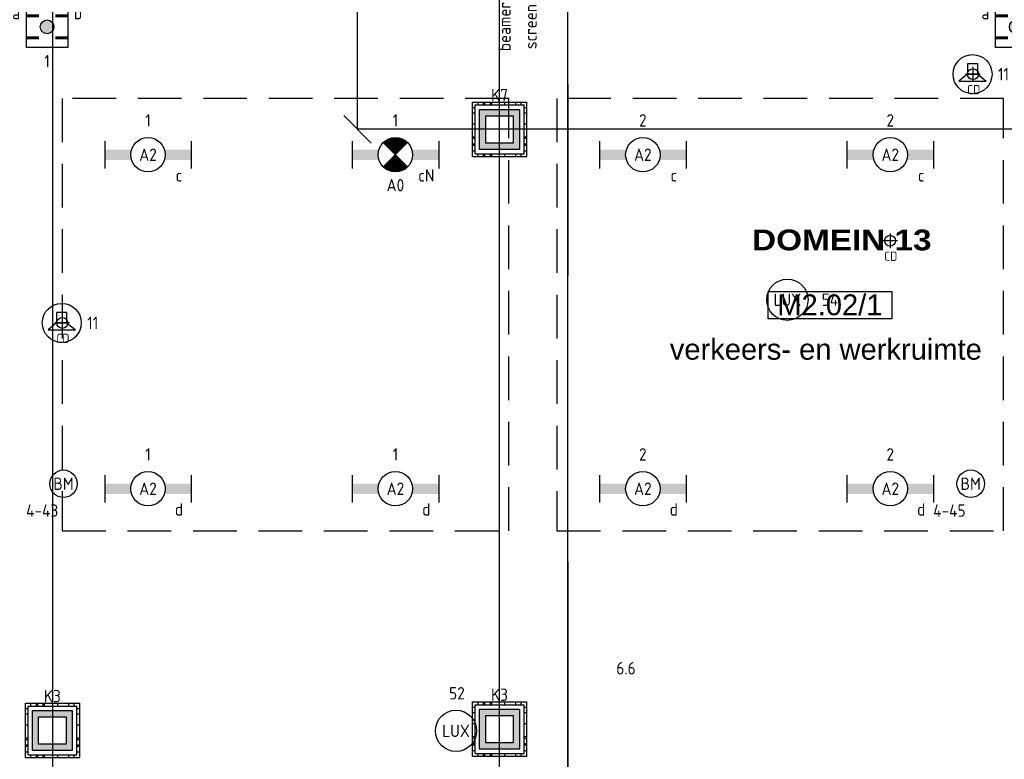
# Model space of a CAD drawing. Header units: millimetres. Extents: x -38032 to 104346, y -31182 to 78566.
# Tile 25 of 213: x 16620 to 23783, y 4080 to 9461. Entities that reach past the tile are written whole.
import ezdxf
from ezdxf.enums import TextEntityAlignment as Align

# ---------------------------------------------------------------- set-up
doc = ezdxf.new("R2010")
doc.units = ezdxf.units.MM
doc.header["$LTSCALE"] = 100
doc.set_wipeout_variables(frame=1)
doc.header["$PDMODE"] = 1
doc.linetypes.add('HIDDEN2', pattern=[4.7625, 3.175, -1.5875])
doc.linetypes.add('STYLE_11', pattern=[5, 3.888855, -0.416718, 0.277786, -0.416641])
for name, color, linetype in [('AB$1A---_ATTRIB035', 8, 'Continuous'), ('AL$1A---_ALGEMEEN', 8, 'Continuous'), ('AL------_MAATV', 200, 'Continuous'), ('AL------_MAATVOERING', 2, 'Continuous'), ('AL------_SPARING', 2, 'Continuous'), ('BOUWKUNDIG', 8, 'Continuous'), ('EB6421--_ATTRIB', 2, 'Continuous'), ('EB6511--_ATTRIB', 2, 'Continuous'), ('EL6222--', 3, 'Continuous'), ('EL6311--', 3, 'Continuous'), ('EL6311--_meetgegevens LUX-waarden', 3, 'Continuous'), ('el6311--nv', 7, 'Continuous'), ('EL6421--', 3, 'Continuous'), ('EL6431--', 3, 'Continuous'), ('EL6511--', 3, 'Continuous'), ('LICHT_TEXT018', 1, 'Continuous'), ('Vloerdoos', 3, 'Continuous'), ('Vloerdoos (OUD)', 3, 'Continuous'), ('wieland dozen', 3, 'Continuous')]:
    doc.layers.add(name, color=color, linetype=linetype)
doc.layers.add('stramien', color=1, linetype='Continuous', lineweight=9)
doc.layers.get('Vloerdoos').off()
doc.styles.add('Arial', font='ARIAL.TTF')
doc.styles.add('Arial Black', font='txt')
doc.styles.add('BURO-018', font='iso.shx', dxfattribs={"height": 90})
doc.styles.get("Standard").update_dxf_attribs({"font": 'iso.shx'})
doc.dimstyles.new('STABICAD', dxfattribs={"dimscale": 100, "dimtxt": 1.8, "dimasz": 2, "dimexe": 0, "dimexo": 2.5, "dimgap": 1.5, "dimtad": 0, "dimdec": 0, "dimrnd": 10, "dimzin": 0, "dimdsep": 46, "dimtxsty": 'Standard', "dimblk1": 'OBLIQUE', "dimblk2": 'OBLIQUE', "dimsah": 1, "dimcen": -3, "dimadec": 0, "dimazin": 0, "dimtfac": 1, "dimtdec": 0, "dimtofl": 0, "dimtmove": 2, "dimatfit": 3, "dimfxl": 0, "dimtvp": 1.055556, "dimtolj": 1, "dimtzin": 0, "dimarcsym": 0})

# ---------------------------------------------------------------- blocks, each defined once
blk = doc.blocks.new('_Oblique')
at = {"color": 0, "linetype": 'ByBlock', "lineweight": -2}
blk.add_line((-0.5, -0.5), (0.5, 0.5), dxfattribs=at)
blk = doc.blocks.new('*D113')
at = {"layer": 'AL------_MAATVOERING', "color": 0, "lineweight": -2}
for p, q in [((26860, 14300), (19077.9, 14300)), ((19077.9, 8663.4), (19077.9, 14300)), ((26860, 8663.4), (19077.9, 8663.4))]:
    blk.add_line(p, q, dxfattribs=at)
at = {"layer": 'Defpoints', "color": 0}
for p in [(19077.9, 14300), (27110, 14300), (27110, 8663.4)]:
    blk.add_point(p, dxfattribs=at)
at = {"layer": 'AL------_MAATVOERING', "color": 0, "lineweight": -2, "xscale": 200, "yscale": 200, "zscale": 200}
for p, rotation in [((19077.9, 14300), 90), ((19077.9, 8663.4), 270)]:
    blk.add_blockref('_Oblique', p, dxfattribs=dict(at, rotation=rotation))
at = {"layer": 'AL------_MAATVOERING', "color": 0, "insert": (18887.9, 11481.7), "char_height": 180, "attachment_point": 5, "rotation": 90}
blk.add_mtext('\\A1;5640', dxfattribs=at)
blk = doc.blocks.new('*D116')
at = {"layer": 'AL------_MAATVOERING', "color": 0, "lineweight": -2}
for p, q in [((20110, 3692.2), (20110, 14911.6)), ((20110, 14911.6), (20607.6, 14911.6)), ((20607.6, 2963.4), (20607.6, 14911.6))]:
    blk.add_line(p, q, dxfattribs=at)
at = {"layer": 'Defpoints', "color": 0}
for p in [(20607.6, 14911.6), (20110, 3442.2), (20607.6, 2713.4)]:
    blk.add_point(p, dxfattribs=at)
at = {"layer": 'AL------_MAATVOERING', "color": 0, "lineweight": -2, "xscale": 200, "yscale": 200, "zscale": 200, "rotation": 180}
blk.add_blockref('_Oblique', (20110, 14911.6), dxfattribs=at)
at = {"layer": 'AL------_MAATVOERING', "color": 0, "lineweight": -2, "xscale": 200, "yscale": 200, "zscale": 200}
blk.add_blockref('_Oblique', (20607.6, 14911.6), dxfattribs=at)
at = {"layer": 'AL------_MAATVOERING', "color": 0, "insert": (20505.2, 15181), "char_height": 180, "attachment_point": 5}
blk.add_mtext('\\A1;500', dxfattribs=at)
blk = doc.blocks.new('VLOERDOOS')
at = {"layer": 'Vloerdoos (OUD)'}
for p, q in [((0, 395), (395, 395)), ((0, 395), (0, 0)), ((20, 375), (20, 20)), ((20, 375), (375, 375)), ((40, 375), (40, 395)), ((80, 375), (80, 395)), ((90, 375), (90, 395)), ((130, 375), (130, 395)), ((140, 375), (140, 395)), ((235, 375), (235, 395)), ((315, 375), (315, 395)), ((355, 375), (355, 395)), ((375, 375), (375, 20)), ((395, 395), (395, 0)), ((0, 355), (20, 355)), ((0, 315), (20, 315)), ((0, 305), (20, 305)), ((375, 355), (395, 355)), ((375, 315), (395, 315)), ((375, 305), (395, 305)), ((0, 265), (20, 265)), ((0, 255), (20, 255)), ((375, 265), (395, 265)), ((375, 255), (395, 255)), ((0, 160), (20, 160)), ((375, 160), (395, 160)), ((0, 80), (20, 80)), ((375, 80), (395, 80)), ((0, 40), (20, 40)), ((0, 0), (395, 0)), ((20, 20), (375, 20)), ((40, 0), (40, 20)), ((80, 0), (80, 20)), ((90, 0), (90, 20)), ((130, 0), (130, 20)), ((140, 0), (140, 20)), ((235, 0), (235, 20)), ((315, 0), (315, 20)), ((355, 0), (355, 20)), ((375, 40), (395, 40))]:
    blk.add_line(p, q, dxfattribs=at)
blk = doc.blocks.new('*D155')
at = {"layer": 'AL------_MAATVOERING', "color": 0, "lineweight": -2}
for p, q in [((13490, 9998.4), (13490, 220.4)), ((16857.6, 9998.4), (16857.6, 220.4)), ((13490, 220.4), (16857.6, 220.4))]:
    blk.add_line(p, q, dxfattribs=at)
at = {"layer": 'Defpoints', "color": 0}
for p in [(13490, 10248.4), (16857.6, 10248.4), (16857.6, 220.4)]:
    blk.add_point(p, dxfattribs=at)
at = {"layer": 'AL------_MAATVOERING', "color": 0, "lineweight": -2, "xscale": 200, "yscale": 200, "zscale": 200, "rotation": 180}
blk.add_blockref('_Oblique', (13490, 220.4), dxfattribs=at)
at = {"layer": 'AL------_MAATVOERING', "color": 0, "lineweight": -2, "xscale": 200, "yscale": 200, "zscale": 200}
blk.add_blockref('_Oblique', (16857.6, 220.4), dxfattribs=at)
at = {"layer": 'AL------_MAATVOERING', "color": 0, "insert": (15173.8, 410.4), "char_height": 180, "attachment_point": 5}
blk.add_mtext('\\A1;3370', dxfattribs=at)
blk = doc.blocks.new('E00123')
at = {"color": 0, "linetype": 'Continuous'}
blk.add_circle((0, 0), 2, dxfattribs=at)
at = {"color": 0, "linetype": 'Continuous', "style": 'BURO-018'}
for tag, p in [('E_TEXT1', (0, 4.5)), ('E_TEXT2', (0, 0))]:
    blk.add_attdef(tag, text='', height=1.8, dxfattribs=at).set_placement(p, align=Align.MIDDLE)
at = {"color": 0, "linetype": 'Continuous', "style": 'BURO-018', "flags": 1}
blk.add_attdef('E_MATCODE', (0, 0), '', height=1.8, dxfattribs=at)
blk = doc.blocks.new('E00414')
at = {"color": 0, "linetype": 'Continuous'}
for p, q in [((-2.9, -2.9), (-2.9, 2.9)), ((-2.9, 2.9), (2.9, 2.9)), ((2.9, 2.9), (2.9, -2.9)), ((-2, 2), (2, 2)), ((-2, -2), (-2, 2)), ((2, 2), (2, -2)), ((2, -2), (-2, -2)), ((2.9, -2.9), (-2.9, -2.9))]:
    blk.add_line(p, q, dxfattribs=at)
at = {"color": 0}
for points in [[(-2.9, 2.9), (2.9, 2.9), (-2, 2), (2, 2)], [(-2, -2), (-2.9, -2.9), (-2, 2), (-2.9, 2.9)], [(2, 2), (2.9, 2.9), (2, -2), (2.9, -2.9)], [(2, -2), (2.9, -2.9), (-2, -2), (-2.9, -2.9)]]:
    blk.add_solid(points, dxfattribs=at)
at = {"color": 0, "linetype": 'Continuous', "style": 'BURO-018'}
for tag, p in [('E_GKAST', (0, 8)), ('E_GROEP', (0, 5)), ('E_SGROEP', (4.5, 5))]:
    blk.add_attdef(tag, text='', height=1.8, dxfattribs=at).set_placement(p, align=Align.MIDDLE)
at = {"color": 0, "linetype": 'Continuous', "style": 'BURO-018', "flags": 1}
for tag, p in [('E_VERMCODE', (13, 5)), ('E_MATCODE', (0, 0))]:
    blk.add_attdef(tag, text='', height=1.8, dxfattribs=at).set_placement(p, align=Align.MIDDLE)
blk = doc.blocks.new('E00497')
at = {"color": 0}
for p, q in [((0, 0.75), (1, 2)), ((1, -2), (1, 2)), ((0, 0.75), (-1.5, 0.75)), ((0, -0.75), (0, 0.75)), ((-1.5, -0.75), (0, -0.75)), ((0, -0.75), (1, -2))]:
    blk.add_line(p, q, dxfattribs=at)
blk.add_line((-1.5, 0.75), (-1.5, -0.75))
blk.add_circle((0, 0), 2.84, dxfattribs=at)
at = {"color": 0, "linetype": 'Continuous', "style": 'BURO-018'}
blk.add_attdef('E_TEXT1', text='', height=1.8, dxfattribs=at).set_placement((0, 4.5), align=Align.MIDDLE)
at = {"color": 0, "linetype": 'Continuous', "style": 'BURO-018', "flags": 1}
blk.add_attdef('E_MATCODE', text='', height=1.8, dxfattribs=at).set_placement((0, 0), align=Align.MIDDLE)
blk = doc.blocks.new('1115B6630')
at = {"color": 0}
for p, q in [((-6.3, 2), (-6.3, -2)), ((6.3, 2), (6.3, -2))]:
    blk.add_line(p, q, dxfattribs=at)
at = {"color": 0, "linetype": 'Continuous'}
blk.add_circle((0, 0), 2.5, dxfattribs=at)
at = {"color": 0}
for points in [[(-2.5, 0.75), (-6.3, 0.75), (-2.5, -0.75), (-6.3, -0.75)], [(2.5, 0.75), (6.3, 0.75), (2.5, -0.75), (6.3, -0.75)]]:
    blk.add_solid(points, dxfattribs=at)
at = {"color": 0, "linetype": 'Continuous', "style": 'BURO-018'}
for tag, p in [('E_GKAST', (0, 8)), ('E_GROEP', (0, 5)), ('E_SGROEP', (4.5, 5)), ('E_ARMCODE', (0, 0)), ('E_SLET', (4.5, -3))]:
    blk.add_attdef(tag, text='', height=1.8, dxfattribs=at).set_placement(p, align=Align.MIDDLE)
blk = doc.blocks.new('E00018')
at = {"color": 0, "linetype": 'Continuous'}
for p, q in [((-1.77, -1.77), (1.77, 1.77)), ((1.77, -1.77), (-1.77, 1.77))]:
    blk.add_line(p, q, dxfattribs=at)
at = {"color": 0, "linetype": 'Continuous', "const_width": 2.5}
for points in [[(-0.88, 0.88, -0.198912), (0, 1.25, -0.198912), (0.88, 0.88, -1)], [(-0.88, -0.88, 0.198912), (0, -1.25, 0.198912), (0.88, -0.88, 1)]]:
    blk.add_lwpolyline(points, format="xyb", dxfattribs=at)
blk = doc.blocks.new('1115B6630-NO1')
at = {"color": 0}
for p, q in [((-6.3, 2), (-6.3, -2)), ((6.3, 2), (6.3, -2))]:
    blk.add_line(p, q, dxfattribs=at)
at = {"color": 0, "linetype": 'Continuous'}
blk.add_circle((0, 0), 2.5, dxfattribs=at)
at = {"color": 0}
for points in [[(-2.5, 0.75), (-6.3, 0.75), (-2.5, -0.75), (-6.3, -0.75)], [(2.5, 0.75), (6.3, 0.75), (2.5, -0.75), (6.3, -0.75)]]:
    blk.add_solid(points, dxfattribs=at)
at = {"color": 0, "zscale": 50}
blk.add_blockref('E00018', (0, 0), dxfattribs=at)
at = {"color": 0, "linetype": 'Continuous', "style": 'BURO-018'}
for tag, p in [('E_GKAST', (0, 8)), ('E_GROEP', (0, 5)), ('E_SGROEP', (4.5, 5)), ('E_ARMCODE', (0, 0)), ('E_SLET', (4.5, -3))]:
    blk.add_attdef(tag, text='', height=1.8, dxfattribs=at).set_placement(p, align=Align.MIDDLE)
blk = doc.blocks.new('Centraaldoos')
at = {"color": 1, "linetype": 'Continuous'}
for p, q in [((-2, 0), (2, 0)), ((0, -2), (0, 2))]:
    blk.add_line(p, q, dxfattribs=at)
at = {"color": 0, "linetype": 'Continuous'}
blk.add_circle((0, 0), 1.5, dxfattribs=at)
at = {"color": 0, "linetype": 'Continuous', "style": 'BURO-018'}
blk.add_attdef('AL_POSNR', text='', height=1.8, dxfattribs=at).set_placement((0, 3), align=Align.CENTER)
at = {"color": 0, "linetype": 'Continuous', "style": 'BURO-018', "flags": 1}
blk.add_attdef('AL_OMS', (0, 0), '', height=1.8, dxfattribs=at)
at = {"layer": 'AL------_MAATV', "style": 'BURO-018'}
blk.add_text('CD', height=2.531, rotation=180, dxfattribs=at).set_placement((1.61, 5.48))
blk = doc.blocks.new('E00404')
blk.add_hatch(color=0).paths.add_polyline_path([(-1, 0, 1), (1, 0, 1)])
at = {"color": 0}
for p, q in [((-3, -3), (-3, 3)), ((-3, 3), (3, 3)), ((3, 3), (3, -3)), ((3, -3), (-3, -3))]:
    blk.add_line(p, q, dxfattribs=at)
at = {"color": 0, "const_width": 0.4}
for points in [[(-3, 1.6), (-1.2, 1.6)], [(1.2, 1.6), (3, 1.6)], [(-3, -1.6), (-1.2, -1.6)], [(1.2, -1.6), (3, -1.6)]]:
    blk.add_lwpolyline(points, dxfattribs=at)
at = {"color": 0}
blk.add_circle((0, 0), 1, dxfattribs=at)
at = {"color": 0, "linetype": 'Continuous', "style": 'BURO-018'}
for tag, p in [('E_GKAST', (0, 8)), ('E_GROEP', (0, 5)), ('E_SGROEP', (4.5, 5)), ('E_SLET1', (-4.5, 2)), ('E_SLET2', (4.5, 2))]:
    blk.add_attdef(tag, text='', height=1.8, dxfattribs=at).set_placement(p, align=Align.MIDDLE)
at = {"color": 0, "linetype": 'Continuous', "style": 'BURO-018', "flags": 1}
blk.add_attdef('E_MATCODE', text='', height=1.8, dxfattribs=at).set_placement((0, 0), align=Align.MIDDLE)
blk = doc.blocks.new('111304A')
at = {"color": 0, "linetype": 'Continuous'}
for p, q in [((0, 1), (0, 4.5)), ((-1.5, 3), (1.5, 3))]:
    blk.add_line(p, q, dxfattribs=at)
for centre in [(0, 6), (0, 4.5)]:
    blk.add_arc(centre, 1.5, 180, 0, dxfattribs=at)
at = {"color": 0, "linetype": 'Continuous', "style": 'BURO-018'}
for tag, p in [('E_GKAST', (0, 11.5)), ('E_GROEP', (0, 8.5)), ('E_SGROEP', (4.5, 8.5))]:
    blk.add_attdef(tag, text='', height=1.8, dxfattribs=at).set_placement(p, align=Align.MIDDLE)
at = {"color": 0, "linetype": 'Continuous', "style": 'BURO-018', "flags": 1}
for tag, p in [('E_VERMCODE', (13, 8.5)), ('E_MATCODE', (0, 0))]:
    blk.add_attdef(tag, text='', height=1.8, dxfattribs=at).set_placement(p, align=Align.MIDDLE)
blk = doc.blocks.new('tekst 9 pts')
at = {"layer": 'AL$1A---_ALGEMEEN', "color": 0, "style": 'Arial Black'}
blk.add_attdef('naam_ruimte', text='', height=151.5, dxfattribs=at).set_placement((0, -81.3), align=Align.TOP_CENTER)
at = {"layer": 'AL$1A---_ALGEMEEN', "color": 0, "flags": 1}
for tag, p in [('oppervlakte', (-335, -1162.1)), ('stramiennummer', (-335, -1434.9))]:
    blk.add_attdef(tag, p, '', height=151.5, dxfattribs=at)
blk = doc.blocks.new('ruimtenummer')
at = {"layer": 'AL$1A---_ALGEMEEN', "color": 0, "flags": 1}
for tag, p in [('peil', (-450, -397.1)), ('onderdeel', (-450, -669.8))]:
    blk.add_attdef(tag, p, '', height=151.5, dxfattribs=at)
at = {"color": 0}
blk.add_wipeout([(-450, 100), (450, 100), (450, -100), (-450, -100)], dxfattribs=at).dxf.layer = 'AL$1A---_ALGEMEEN'
at = {"layer": 'AL$1A---_ALGEMEEN', "color": 0}
blk.add_lwpolyline([(-450, 100), (450, 100), (450, -100), (-450, -100)], close=True, dxfattribs=at)
at = {"layer": 'AL$1A---_ALGEMEEN', "color": 0, "style": 'Arial'}
blk.add_attdef('ruimtenummer', text='', height=151.5, dxfattribs=at).set_placement((0, 78), align=Align.TOP_CENTER)
blk = doc.blocks.new('tekst 12 pts')
at = {"layer": 'AL$1A---_ALGEMEEN', "color": 0, "style": 'Arial'}
blk.add_attdef('naam_ruimte', text='', height=151.5, dxfattribs=at).set_placement((0, -41.1), align=Align.TOP_CENTER)
at = {"layer": 'AL$1A---_ALGEMEEN', "color": 0, "flags": 1}
for tag, p in [('oppervlakte', (-264.6, -1003)), ('stramiennummer', (-264.6, -1275.7))]:
    blk.add_attdef(tag, p, '', height=151.5, dxfattribs=at)
blk = doc.blocks.new('200254 W 212 3 04-12-2007')
at = {"layer": 'stramien', "linetype": 'STYLE_11', "ltscale": 50}
for p, q in [((-19339, -41013.6), (-19339, 36216.4)), ((-15589, -38914.6), (-15589, 22365.4))]:
    blk.add_line(p, q, dxfattribs=at)
at = {"layer": 'AL$1A---_ALGEMEEN'}
ref = blk.add_blockref('tekst 9 pts', (-13597, -16970.8), dxfattribs=at)
ref.add_attrib('naam_ruimte', 'DOMEIN 13', dxfattribs={"layer": 'AB$1A---_ATTRIB035', "height": 151.51, "style": 'Arial Black'}).set_placement((-13597, -17052.1), align=Align.TOP_CENTER)
ref = blk.add_blockref('ruimtenummer', (-13683.6, -17602), dxfattribs=at)
ref.add_attrib('ruimtenummer', 'M2.02/1', dxfattribs={"layer": 'AB$1A---_ATTRIB035', "height": 151.52, "style": 'Arial'}).set_placement((-13683.6, -17524), align=Align.TOP_CENTER)
ref = blk.add_blockref('tekst 12 pts', (-13713.4, -17806.5), dxfattribs=dict(at, xscale=-1))
ref.add_attrib('naam_ruimte', 'verkeers- en werkruimte', dxfattribs={"layer": 'AB$1A---_ATTRIB035', "height": 151.525, "style": 'Arial'}).set_placement((-13713.4, -17847.5), align=Align.TOP_CENTER)
blk = doc.blocks.new('080101-lux')
at = {"color": 0, "linetype": 'Continuous'}
blk.add_circle((0, 0), 3, dxfattribs=at)
at = {"color": 0, "linetype": 'Continuous', "style": 'BURO-018', "flags": 1}
for tag, p in [('E_ID', (0, 0)), ('E_NUMMER', (0, -5))]:
    blk.add_attdef(tag, p, '', height=1.8, dxfattribs=at)
at = {"color": 0, "linetype": 'Continuous', "style": 'BURO-018'}
blk.add_attdef('E_TEXT', text='', height=1.8, dxfattribs=at).set_placement((0, 0), align=Align.MIDDLE)
blk.add_attdef('E_KODE', text='', height=1.8, dxfattribs=at).set_placement((5, 0), align=Align.MIDDLE_LEFT)

msp = doc.modelspace()

# ---------------------------------------------------------------- block references
at = {"layer": 'BOUWKUNDIG'}
msp.add_blockref('200254 W 212 3 04-12-2007', (36198, 24986.5), dxfattribs=at)

# ---------------------------------------------------------------- next in the draw order: linework, layer by layer
at = {"layer": 'LICHT_TEXT018', "linetype": 'HIDDEN2'}
for points in [[(16928.5, 5741.5), (20178.5, 5741.5), (20178.5, 8888.4), (16928.5, 8888.4)], [(20528.5, 5741.5), (23778.5, 5741.5), (23778.5, 8888.4), (20528.5, 8888.4)]]:
    msp.add_lwpolyline(points, close=True, dxfattribs=at)

# ---------------------------------------------------------------- next in the draw order: block references
at = {"layer": 'AL------_SPARING', "xscale": 26.66666666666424, "yscale": 26.66666666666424, "zscale": 26.66666666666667, "rotation": 180}
for p in [(23555.4, 9064.7), (22952.4, 7852.7), (16929.6, 7255.2)]:
    msp.add_blockref('Centraaldoos', p, dxfattribs=at)
at = {"layer": 'EL6222--'}
ref = msp.add_blockref('111304A', (20146.3, 9661.7), dxfattribs=dict(at, xscale=50, yscale=50, zscale=50))
ref.add_attrib('E_GROEP', 'K12', dxfattribs={"layer": '0', "color": 1, "linetype": 'Continuous', "height": 90, "rotation": 90, "style": 'BURO-018'}).set_placement((20146.8, 10030.9), align=Align.MIDDLE)
ref.add_attrib('E_VERMCODE', 'beamer', dxfattribs={"layer": '0', "color": 1, "linetype": 'Continuous', "height": 90, "rotation": 90, "style": 'BURO-018'}).set_placement((20146.8, 9411.2), align=Align.MIDDLE)
ref = msp.add_blockref('111304A', (20336.1, 9661.7), dxfattribs=dict(at, xscale=50, yscale=50, zscale=50))
ref.add_attrib('E_GROEP', 'K12', dxfattribs={"layer": '0', "color": 1, "linetype": 'Continuous', "height": 90, "rotation": 90, "style": 'BURO-018'}).set_placement((20336.6, 10030.9), align=Align.MIDDLE)
ref.add_attrib('E_VERMCODE', 'screen', dxfattribs={"layer": '0', "color": 1, "linetype": 'Continuous', "height": 90, "rotation": 90, "style": 'BURO-018'}).set_placement((20336.6, 9410.7), align=Align.MIDDLE)
ref = msp.add_blockref('E00414', (20110.6, 8662.4), dxfattribs=dict(at, xscale=50, yscale=50, zscale=50))
ref.add_attrib('E_GROEP', 'K7', dxfattribs={"layer": '0', "color": 1, "linetype": 'Continuous', "height": 90, "style": 'BURO-018'}).set_placement((20110.6, 8912.4), align=Align.MIDDLE)
ref = msp.add_blockref('E00414', (16857.6, 4290), dxfattribs=dict(at, xscale=50, yscale=50, zscale=50))
ref.add_attrib('E_GROEP', 'K3', dxfattribs={"layer": '0', "color": 1, "linetype": 'Continuous', "height": 90, "style": 'BURO-018'}).set_placement((16857.6, 4540), align=Align.MIDDLE)
ref = msp.add_blockref('E00414', (20110.6, 4299.8), dxfattribs=dict(at, xscale=50, yscale=50, zscale=50))
ref.add_attrib('E_GROEP', 'K3', dxfattribs={"layer": '0', "color": 1, "linetype": 'Continuous', "height": 90, "style": 'BURO-018'}).set_placement((20110.6, 4549.8), align=Align.MIDDLE)
at = {"layer": 'EL6311--'}
ref = msp.add_blockref('1115B6630', (17553.5, 8478.4), dxfattribs=dict(at, xscale=50, yscale=50, zscale=50))
ref.add_attrib('E_ARMCODE', 'A2', dxfattribs={"layer": '0', "color": 1, "linetype": 'Continuous', "height": 90, "style": 'BURO-018'}).set_placement((17553.5, 8478.4), align=Align.MIDDLE)
ref.add_attrib('E_SLET', 'c', dxfattribs={"layer": '0', "color": 1, "linetype": 'Continuous', "height": 90, "style": 'BURO-018'}).set_placement((17778.5, 8328.4), align=Align.MIDDLE)
ref.add_attrib('E_GROEP', '1', dxfattribs={"layer": '0', "color": 1, "linetype": 'Continuous', "height": 90, "style": 'BURO-018'}).set_placement((17553.5, 8728.4), align=Align.MIDDLE)
ref = msp.add_blockref('1115B6630', (21153.5, 8478.4), dxfattribs=dict(at, xscale=50, yscale=50, zscale=50))
ref.add_attrib('E_ARMCODE', 'A2', dxfattribs={"layer": '0', "color": 1, "linetype": 'Continuous', "height": 90, "style": 'BURO-018'}).set_placement((21153.5, 8478.4), align=Align.MIDDLE)
ref.add_attrib('E_SLET', 'c', dxfattribs={"layer": '0', "color": 1, "linetype": 'Continuous', "height": 90, "style": 'BURO-018'}).set_placement((21378.5, 8328.4), align=Align.MIDDLE)
ref.add_attrib('E_GROEP', '2', dxfattribs={"layer": '0', "color": 1, "linetype": 'Continuous', "height": 90, "style": 'BURO-018'}).set_placement((21153.5, 8728.4), align=Align.MIDDLE)
ref = msp.add_blockref('1115B6630', (22953.5, 8478.4), dxfattribs=dict(at, xscale=50, yscale=50, zscale=50))
ref.add_attrib('E_ARMCODE', 'A2', dxfattribs={"layer": '0', "color": 1, "linetype": 'Continuous', "height": 90, "style": 'BURO-018'}).set_placement((22953.5, 8478.4), align=Align.MIDDLE)
ref.add_attrib('E_SLET', 'c', dxfattribs={"layer": '0', "color": 1, "linetype": 'Continuous', "height": 90, "style": 'BURO-018'}).set_placement((23178.5, 8328.4), align=Align.MIDDLE)
ref.add_attrib('E_GROEP', '2', dxfattribs={"layer": '0', "color": 1, "linetype": 'Continuous', "height": 90, "style": 'BURO-018'}).set_placement((22953.5, 8728.4), align=Align.MIDDLE)
ref = msp.add_blockref('1115B6630', (17553.5, 6048.4), dxfattribs=dict(at, xscale=50, yscale=50, zscale=50))
ref.add_attrib('E_ARMCODE', 'A2', dxfattribs={"layer": '0', "color": 1, "linetype": 'Continuous', "height": 90, "style": 'BURO-018'}).set_placement((17553.5, 6048.4), align=Align.MIDDLE)
ref.add_attrib('E_SLET', 'd', dxfattribs={"layer": '0', "color": 1, "linetype": 'Continuous', "height": 90, "style": 'BURO-018'}).set_placement((17778.5, 5898.4), align=Align.MIDDLE)
ref.add_attrib('E_GROEP', '1', dxfattribs={"layer": '0', "color": 1, "linetype": 'Continuous', "height": 90, "style": 'BURO-018'}).set_placement((17553.5, 6298.4), align=Align.MIDDLE)
ref = msp.add_blockref('1115B6630', (19353.5, 6048.4), dxfattribs=dict(at, xscale=50, yscale=50, zscale=50))
ref.add_attrib('E_ARMCODE', 'A2', dxfattribs={"layer": '0', "color": 1, "linetype": 'Continuous', "height": 90, "style": 'BURO-018'}).set_placement((19353.5, 6048.4), align=Align.MIDDLE)
ref.add_attrib('E_SLET', 'd', dxfattribs={"layer": '0', "color": 1, "linetype": 'Continuous', "height": 90, "style": 'BURO-018'}).set_placement((19578.5, 5898.4), align=Align.MIDDLE)
ref.add_attrib('E_GROEP', '1', dxfattribs={"layer": '0', "color": 1, "linetype": 'Continuous', "height": 90, "style": 'BURO-018'}).set_placement((19353.5, 6298.4), align=Align.MIDDLE)
ref = msp.add_blockref('1115B6630', (21153.5, 6048.4), dxfattribs=dict(at, xscale=50, yscale=50, zscale=50))
ref.add_attrib('E_ARMCODE', 'A2', dxfattribs={"layer": '0', "color": 1, "linetype": 'Continuous', "height": 90, "style": 'BURO-018'}).set_placement((21153.5, 6048.4), align=Align.MIDDLE)
ref.add_attrib('E_SLET', 'd', dxfattribs={"layer": '0', "color": 1, "linetype": 'Continuous', "height": 90, "style": 'BURO-018'}).set_placement((21378.5, 5898.4), align=Align.MIDDLE)
ref.add_attrib('E_GROEP', '2', dxfattribs={"layer": '0', "color": 1, "linetype": 'Continuous', "height": 90, "style": 'BURO-018'}).set_placement((21153.5, 6298.4), align=Align.MIDDLE)
ref = msp.add_blockref('1115B6630', (22953.5, 6048.4), dxfattribs=dict(at, xscale=50, yscale=50, zscale=50))
ref.add_attrib('E_ARMCODE', 'A2', dxfattribs={"layer": '0', "color": 1, "linetype": 'Continuous', "height": 90, "style": 'BURO-018'}).set_placement((22953.5, 6048.4), align=Align.MIDDLE)
ref.add_attrib('E_SLET', 'd', dxfattribs={"layer": '0', "color": 1, "linetype": 'Continuous', "height": 90, "style": 'BURO-018'}).set_placement((23178.5, 5898.4), align=Align.MIDDLE)
ref.add_attrib('E_GROEP', '2', dxfattribs={"layer": '0', "color": 1, "linetype": 'Continuous', "height": 90, "style": 'BURO-018'}).set_placement((22953.5, 6298.4), align=Align.MIDDLE)
at = {"layer": 'EL6311--_meetgegevens LUX-waarden'}
ref = msp.add_blockref('080101-lux', (22205.1, 7423.5), dxfattribs=dict(at, xscale=50, yscale=50, zscale=50))
ref.add_attrib('E_TEXT', 'LUX', dxfattribs={"layer": '0', "color": 1, "linetype": 'Continuous', "height": 90, "style": 'BURO-018'}).set_placement((22205.1, 7423.5), align=Align.MIDDLE)
ref.add_attrib('E_KODE', '54', dxfattribs={"layer": '0', "color": 1, "linetype": 'Continuous', "height": 90, "style": 'BURO-018'}).set_placement((22455.1, 7423.5), align=Align.MIDDLE_LEFT)
ref = msp.add_blockref('080101-lux', (19794.4, 4287.5), dxfattribs=dict(at, xscale=50, yscale=50, zscale=50))
ref.add_attrib('E_TEXT', 'LUX', dxfattribs={"layer": '0', "color": 1, "linetype": 'Continuous', "height": 90, "style": 'BURO-018'}).set_placement((19794.4, 4287.5), align=Align.MIDDLE)
ref.add_attrib('E_KODE', '52', dxfattribs={"layer": '0', "color": 1, "linetype": 'Continuous', "height": 90, "style": 'BURO-018'}).set_placement((19744.1, 4560.7), align=Align.MIDDLE_LEFT)
at = {"layer": 'el6311--nv'}
ref = msp.add_blockref('1115B6630-NO1', (19353.5, 8478.4), dxfattribs=dict(at, xscale=50, yscale=50, zscale=50))
ref.add_attrib('E_ARMCODE', 'A0', dxfattribs={"layer": '0', "color": 1, "linetype": 'Continuous', "height": 90, "style": 'BURO-018'}).set_placement((19353.5, 8256.9), align=Align.MIDDLE)
ref.add_attrib('E_SLET', 'cN', dxfattribs={"layer": '0', "color": 1, "linetype": 'Continuous', "height": 90, "style": 'BURO-018'}).set_placement((19578.5, 8328.4), align=Align.MIDDLE)
ref.add_attrib('E_GROEP', '1', dxfattribs={"layer": '0', "color": 1, "linetype": 'Continuous', "height": 90, "style": 'BURO-018'}).set_placement((19353.5, 8728.4), align=Align.MIDDLE)
at = {"layer": 'EL6421--'}
ref = msp.add_blockref('E00497', (23552.1, 9064.7), dxfattribs=dict(at, xscale=50, yscale=50, zscale=50, rotation=270))
ref.add_attrib('E_TEXT1', '11', dxfattribs={"layer": 'EB6421--_ATTRIB', "color": 1, "linetype": 'Continuous', "height": 90, "style": 'BURO-018'}).set_placement((23777.1, 9064.7), align=Align.MIDDLE)
ref = msp.add_blockref('E00497', (16926.3, 7255.2), dxfattribs=dict(at, xscale=50, yscale=50, zscale=50, rotation=270))
ref.add_attrib('E_TEXT1', '11', dxfattribs={"layer": 'EB6421--_ATTRIB', "color": 1, "linetype": 'Continuous', "height": 90, "style": 'BURO-018'}).set_placement((17151.3, 7255.2), align=Align.MIDDLE)
at = {"layer": 'EL6511--'}
ref = msp.add_blockref('E00123', (16938.7, 6085.1), dxfattribs=dict(at, xscale=50, yscale=50, zscale=50))
ref.add_attrib('E_TEXT2', 'BM', dxfattribs={"layer": 'EB6511--_ATTRIB', "color": 1, "linetype": 'Continuous', "height": 90, "style": 'BURO-018'}).set_placement((16938.7, 6085.1), align=Align.MIDDLE)
ref.add_attrib('E_TEXT1', '4-43', dxfattribs={"layer": 'EB6511--_ATTRIB', "color": 1, "linetype": 'Continuous', "height": 90, "style": 'BURO-018'}).set_placement((16783.7, 5889.9), align=Align.MIDDLE)
ref = msp.add_blockref('E00123', (23538.7, 6085.1), dxfattribs=dict(at, xscale=50, yscale=50, zscale=50))
ref.add_attrib('E_TEXT2', 'BM', dxfattribs={"layer": 'EB6511--_ATTRIB', "color": 1, "linetype": 'Continuous', "height": 90, "style": 'BURO-018'}).set_placement((23538.7, 6085.1), align=Align.MIDDLE)
ref.add_attrib('E_TEXT1', '4-45', dxfattribs={"layer": 'EB6511--_ATTRIB', "color": 1, "linetype": 'Continuous', "height": 90, "style": 'BURO-018'}).set_placement((23383.7, 5889.9), align=Align.MIDDLE)
at = {"layer": 'Vloerdoos', "rotation": 90}
for p in [(20309.3, 8465.5), (17056.3, 4092.9), (20309.3, 4102.7)]:
    msp.add_blockref('VLOERDOOS', p, dxfattribs=at)
at = {"layer": 'wieland dozen'}
ref = msp.add_blockref('E00404', (16819.3, 9408.8), dxfattribs=dict(at, xscale=50, yscale=50, zscale=50))
ref.add_attrib('E_GROEP', '1', dxfattribs={"layer": '0', "color": 1, "linetype": 'Continuous', "height": 90, "style": 'BURO-018'}).set_placement((16819.3, 9159.7), align=Align.MIDDLE)
ref.add_attrib('E_SLET2', 'b', dxfattribs={"layer": '0', "color": 1, "linetype": 'Continuous', "height": 90, "style": 'BURO-018'}).set_placement((17044.3, 9508.8), align=Align.MIDDLE)
ref.add_attrib('E_SLET1', 'a', dxfattribs={"layer": '0', "color": 1, "linetype": 'Continuous', "height": 90, "style": 'BURO-018'}).set_placement((16594.3, 9508.8), align=Align.MIDDLE)
ref = msp.add_blockref('E00404', (23870.1, 9408.8), dxfattribs=dict(at, xscale=50, yscale=50, zscale=50))
ref.add_attrib('E_GROEP', '2', dxfattribs={"layer": '0', "color": 1, "linetype": 'Continuous', "height": 90, "style": 'BURO-018'}).set_placement((23870.1, 9159.7), align=Align.MIDDLE)
ref.add_attrib('E_SLET2', 'b', dxfattribs={"layer": '0', "color": 1, "linetype": 'Continuous', "height": 90, "style": 'BURO-018'}).set_placement((24095.1, 9508.8), align=Align.MIDDLE)
ref.add_attrib('E_SLET1', 'a', dxfattribs={"layer": '0', "color": 1, "linetype": 'Continuous', "height": 90, "style": 'BURO-018'}).set_placement((23645.1, 9508.8), align=Align.MIDDLE)

# ---------------------------------------------------------------- next in the draw order: texts
at = {"layer": 'EL6431--', "color": 1}
msp.add_text('6.6', height=90, dxfattribs=at).set_placement((20960.5, 4697.8))

# ---------------------------------------------------------------- next in the draw order: dimensions: what is measured, and where the dimension line sits
at = {"layer": 'AL------_MAATVOERING'}
dim = msp.add_linear_dim(base=(20607.6, 14911.6), p1=(20110, 3442.2), p2=(20607.6, 2713.4), dimstyle='STABICAD', dxfattribs=at)
dim.commit()
dim.dimension.update_dxf_attribs({"geometry": '*D116', "text_midpoint": (20505.2, 15181), "dimtype": 160})
dim = msp.add_linear_dim(base=(19077.9, 14300), p1=(27110, 8663.4), p2=(27110, 14300), angle=90, dimstyle='STABICAD', dxfattribs=at)
dim.commit()
dim.dimension.update_dxf_attribs({"geometry": '*D113', "text_midpoint": (18887.9, 11481.7)})
dim = msp.add_linear_dim(base=(16857.6, 220.4), p1=(13490, 10248.4), p2=(16857.6, 10248.4), dimstyle='STABICAD', dxfattribs=at)
dim.commit()
dim.dimension.update_dxf_attribs({"geometry": '*D155', "text_midpoint": (15173.8, 410.4)})

doc.saveas('drawing.dxf')
